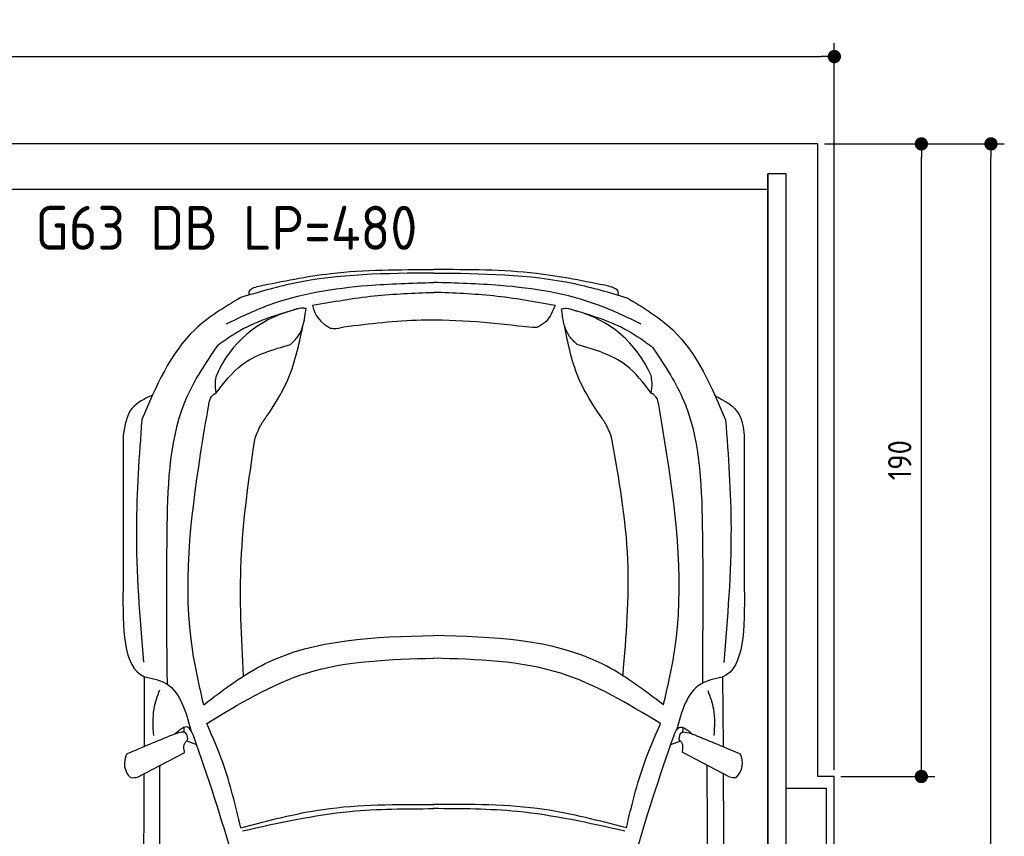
# Model space of a CAD drawing. Header units: millimetres. Extents: x -20 to 5711, y -1152 to 5573.
# Tile 4 of 4: x 2753 to 5711, y 3120 to 5573. Entities that reach past the tile are written whole.
import ezdxf

# ---------------------------------------------------------------- set-up
doc = ezdxf.new("R2010")
doc.units = ezdxf.units.MM
for name, color, linetype in [('4', 3, 'Continuous'), ('5', 3, 'Continuous'), ('Car', 10, 'Continuous')]:
    doc.layers.add(name, color=color, linetype=linetype)
doc.styles.get("Standard").update_dxf_attribs({"font": 'ISOCP.SHX'})
doc.dimstyles.new('GEN-ISO', dxfattribs={"dimscale": 20, "dimtxt": 3.5, "dimasz": 2, "dimexe": 2, "dimexo": 1, "dimgap": 1.5, "dimtad": 1, "dimdec": 1, "dimdsep": 46, "dimtxsty": 'STANDARD', "dimblk": 'PUNKT', "dimcen": 2, "dimclrd": 256, "dimclre": 256, "dimclrt": 2, "dimadec": 0, "dimazin": 0, "dimtp": 0.1, "dimtm": 0.1, "dimtfac": 0.71, "dimtdec": 1, "dimtmove": 2, "dimatfit": 3, "dimldrblk": 'PUNKT', "dimfxl": 1, "dimtolj": 1, "dimarcsym": 0})

# ---------------------------------------------------------------- blocks, each defined once
blk = doc.blocks.new('PUNKT')
at = {"layer": '4', "color": 0, "linetype": 'ByBlock'}
blk.add_line((-0.5, 0), (-1, 0), dxfattribs=at)
at = {"layer": '4', "color": 0, "linetype": 'ByBlock', "const_width": 0.5}
blk.add_lwpolyline([(-0.25, 0, 1), (0.25, 0, 1)], format="xyb", close=True, dxfattribs=at)
blk = doc.blocks.new('*D6')
at = {"layer": '5', "lineweight": -2}
for p, q in [((0, 3320), (0, 5502.1)), ((5200, 3320), (5200, 5502.1)), ((40, 5462.1), (5160, 5462.1))]:
    blk.add_line(p, q, dxfattribs=at)
at = {"layer": 'DEFPOINTS', "color": 0}
for p in [(5200, 5462.1), (0, 3300), (5200, 3300)]:
    blk.add_point(p, dxfattribs=at)
at = {"layer": '5', "lineweight": -2, "xscale": 40, "yscale": 40, "zscale": 40, "rotation": 180}
blk.add_blockref('PUNKT', (0, 5462.1), dxfattribs=at)
at = {"layer": '5', "lineweight": -2, "xscale": 40, "yscale": 40, "zscale": 40}
blk.add_blockref('PUNKT', (5200, 5462.1), dxfattribs=at)
at = {"layer": '5', "color": 2, "insert": (2600, 5527.1), "char_height": 70, "attachment_point": 5}
blk.add_mtext('520', dxfattribs=at)
blk = doc.blocks.new('*D3')
at = {"layer": '5', "lineweight": -2}
for p, q in [((5220, 5200), (5710.6, 5200)), ((5670.6, 40), (5670.6, 5160)), ((5170, 0), (5710.6, 0))]:
    blk.add_line(p, q, dxfattribs=at)
at = {"layer": 'DEFPOINTS', "color": 0}
for p in [(5200, 5200), (5670.6, 5200), (5150, 0)]:
    blk.add_point(p, dxfattribs=at)
at = {"layer": '5', "lineweight": -2, "xscale": 40, "yscale": 40, "zscale": 40}
for p, rotation in [((5670.6, 5200), 90), ((5670.6, 0), 270)]:
    blk.add_blockref('PUNKT', p, dxfattribs=dict(at, rotation=rotation))
at = {"layer": '5', "color": 2, "insert": (5605.6, 2600), "char_height": 70, "attachment_point": 5, "rotation": 90}
blk.add_mtext('\\A1;520', dxfattribs=at)
blk = doc.blocks.new('*D4')
at = {"layer": '5', "lineweight": -2}
for p, q in [((5170, 5200), (5501.5, 5200)), ((5461.5, 3340), (5461.5, 5160)), ((5220, 3300), (5501.5, 3300))]:
    blk.add_line(p, q, dxfattribs=at)
at = {"layer": 'DEFPOINTS', "color": 0}
for p in [(5150, 5200), (5461.5, 5200), (5200, 3300)]:
    blk.add_point(p, dxfattribs=at)
at = {"layer": '5', "lineweight": -2, "xscale": 40, "yscale": 40, "zscale": 40}
for p, rotation in [((5461.5, 5200), 90), ((5461.5, 3300), 270)]:
    blk.add_blockref('PUNKT', p, dxfattribs=dict(at, rotation=rotation))
at = {"layer": '5', "color": 2, "insert": (5396.5, 4250), "char_height": 70, "attachment_point": 5, "rotation": 90}
blk.add_mtext('190', dxfattribs=at)

msp = doc.modelspace()

# ---------------------------------------------------------------- linework, layer by layer
msp.add_line((5000, 5063.5), (200, 5063.5))
msp.add_lwpolyline([(5200, 3300), (5150, 3300), (5150, 5200), (50, 5200), (50, 3300), (0, 3300), (0, 1400), (50, 1400), (50, 0), (5150, 0), (5150, 1400), (5200, 1400)], close=True)
for points in [[(200, 30), (5000, 30), (5000, 5110)], [(5055, 5110), (5000, 5110), (5000, 30), (5027.5, 30)], [(5055, 250), (5055, 5110)], [(5055, 3265), (5175, 3265), (5175, 1465), (5055, 1465)]]:
    msp.add_lwpolyline(points)
at = {"layer": 'Car'}
for p, q in [((3194.96, 3618.82), (3195.93, 3576.75)), ((4803.66, 3616.33), (4804.05, 3580.33)), ((3127.61, 3392.22), (3127.77, 3599.66)), ((4866.84, 3390.7), (4864.87, 3598.92)), ((3247.4, 3432.74), (3246.98, 3447.52)), ((4745.01, 3432.11), (4745.71, 3447.13)), ((3254.63, 3407.23), (3283.54, 3396.19)), ((4737.85, 3406.6), (4707.89, 3395.19)), ((4884.57, 3298.75), (4744.59, 3371.91)), ((3106.89, 3298.28), (3246.86, 3371.43))]:
    msp.add_line(p, q, dxfattribs=at)
for centre, radius, start, end in [((3725.59, 4733.66), 94.99, 191.22317, 245.90253), ((3655.6, 4370.54), 339.38, 104.39541, 156.68545), ((4337.7, 4370.25), 339.38, 23.26593, 75.55597), ((-2563.21, 1344.26), 6197.21, 15.945352, 19.596216), ((10553.94, 1338.7), 6197.21, 160.355167, 164.006031), ((3125.84, 3339.49), 58.46, 150.8177, 226.89798), ((4865.62, 3339.97), 58.46, 313.10202, 29.1823), ((3092.44, 3352.05), 55.62, 263.23473, 285.08957), ((4899.01, 3352.52), 55.62, 254.91043, 276.76527)]:
    msp.add_arc(centre, radius, start, end, dxfattribs=at)
for points, knots in [([(3470.83, 4772.95), (3542.95, 4787.63), (3716.16, 4822.89), (3893.13, 4822.51), (3996.41, 4822.29)], [0, 0, 0, 0, 220.2894534, 529.0699843, 529.0699843, 529.0699843, 529.0699843]), ([(4522.8, 4772.5), (4450.7, 4787.25), (4277.52, 4822.65), (4100.55, 4822.42), (3997.27, 4822.29)], [0, 0, 0, 0, 220.2894534, 529.0699843, 529.0699843, 529.0699843, 529.0699843]), ([(3996.62, 4812.14), (3854.27, 4810.97), (3657.1, 4809.35), (3469.01, 4754.02), (3416.71, 4738.63)], [0, 0, 0, 0, 423.4928418, 586.5833763, 586.5833763, 586.5833763, 586.5833763]), ([(3997.05, 4812.14), (4139.4, 4810.85), (4336.57, 4809.07), (4524.61, 4753.57), (4576.89, 4738.14)], [0, 0, 0, 0, 423.4928418, 586.5833763, 586.5833763, 586.5833763, 586.5833763]), ([(3373.99, 4659.56), (3416.14, 4679.8), (3549.19, 4743.69), (3763.99, 4777.18), (3930.54, 4781.94), (3996.72, 4783.84)], [0, 0, 0, 0, 139.9486404, 441.7007564, 640.6521216, 640.6521216, 640.6521216, 640.6521216]), ([(3442.63, 4746.24), (3442.33, 4749.55), (3440.99, 4764.47), (3457.77, 4769.24), (3470.83, 4772.95)], [0, 0, 0, 0, 9.4355672, 42.5072931, 42.5072931, 42.5072931, 42.5072931]), ([(4619.55, 4659.03), (4577.42, 4679.31), (4444.42, 4743.31), (4229.65, 4776.98), (4063.1, 4781.89), (3996.93, 4783.84)], [0, 0, 0, 0, 139.9486404, 441.7007564, 640.6521216, 640.6521216, 640.6521216, 640.6521216]), ([(4550.98, 4745.77), (4551.28, 4749.08), (4552.64, 4764), (4535.86, 4768.78), (4522.8, 4772.5)], [0, 0, 0, 0, 9.4355672, 42.5072931, 42.5072931, 42.5072931, 42.5072931]), ([(3416.71, 4738.63), (3367.74, 4709.19), (3227.58, 4624.9), (3162.26, 4471.52), (3119.77, 4371.73)], [0, 0, 0, 0, 168.365537, 481.9023638, 481.9023638, 481.9023638, 481.9023638]), ([(3632.42, 4715.18), (3694.05, 4726.09), (3814.6, 4747.44), (3936.94, 4751.85), (3996.72, 4754.01)], [0, 0, 0, 0, 187.5262556, 366.7655398, 366.7655398, 366.7655398, 366.7655398]), ([(4361.17, 4714.87), (4299.54, 4725.83), (4179.01, 4747.28), (4056.68, 4751.8), (3996.9, 4754.01)], [0, 0, 0, 0, 187.5262556, 366.7655398, 366.7655398, 366.7655398, 366.7655398]), ([(4576.89, 4738.14), (4625.84, 4708.65), (4765.93, 4624.25), (4831.12, 4470.82), (4873.53, 4370.99)], [0, 0, 0, 0, 168.365537, 481.9023638, 481.9023638, 481.9023638, 481.9023638]), ([(3590.89, 4705.55), (3530.56, 4687.8), (3442.84, 4661.99), (3368.86, 4609.32), (3345.76, 4592.87)], [0, 0, 0, 0, 186.5227216, 271.2276863, 271.2276863, 271.2276863, 271.2276863]), ([(3566.14, 4597.49), (3574.34, 4605.31), (3603.81, 4633.42), (3609.16, 4675.18), (3613.03, 4705.32)], [0, 0, 0, 0, 33.4316052, 120.1693208, 120.1693208, 120.1693208, 120.1693208]), ([(3613.03, 4705.32), (3608.31, 4705.97), (3594.04, 4707.95), (3580.38, 4702.75), (3571.22, 4699.26)], [0, 0, 0, 0, 14.1183333, 42.7794359, 42.7794359, 42.7794359, 42.7794359]), ([(4361.17, 4714.87), (4354.07, 4697.1), (4343.44, 4670.49), (4319.65, 4655.65), (4311.74, 4650.72)], [0, 0, 0, 0, 55.1960491, 82.6743953, 82.6743953, 82.6743953, 82.6743953]), ([(4380.55, 4704.99), (4385.27, 4705.64), (4399.54, 4707.61), (4413.2, 4702.4), (4422.35, 4698.9)], [0, 0, 0, 0, 14.1183333, 42.7794359, 42.7794359, 42.7794359, 42.7794359]), ([(4427.35, 4597.13), (4419.16, 4604.96), (4389.71, 4633.09), (4384.39, 4674.85), (4380.55, 4704.99)], [0, 0, 0, 0, 33.4316052, 120.1693208, 120.1693208, 120.1693208, 120.1693208]), ([(4406.39, 4704.33), (4466.72, 4686.59), (4554.44, 4660.78), (4628.41, 4608.11), (4651.52, 4591.66)], [0, 0, 0, 0, 186.5227216, 271.2276863, 271.2276863, 271.2276863, 271.2276863]), ([(3726.66, 4650.79), (3804.12, 4660.16), (3992.61, 4682.97), (4181.58, 4661.74), (4292.89, 4649.23)], [0, 0, 0, 0, 233.3943149, 567.891299, 567.891299, 567.891299, 567.891299]), ([(3494.64, 4380.93), (3516.7, 4414.66), (3570.85, 4497.46), (3591.21, 4594.71), (3603.28, 4652.34)], [0, 0, 0, 0, 120.0031783, 294.5713116, 294.5713116, 294.5713116, 294.5713116]), ([(3686.81, 4646.95), (3689.5, 4646.47), (3702.8, 4644.09), (3716.07, 4647.82), (3726.66, 4650.79)], [0, 0, 0, 0, 8.1607931, 40.3357332, 40.3357332, 40.3357332, 40.3357332]), ([(4311.74, 4650.72), (4309.8, 4649.93), (4303.8, 4647.51), (4297.29, 4648.54), (4292.89, 4649.23)], [0, 0, 0, 0, 6.2040973, 19.1847556, 19.1847556, 19.1847556, 19.1847556]), ([(4496.27, 4384.14), (4474.14, 4417.85), (4419.88, 4500.5), (4400.61, 4597.93), (4389.2, 4655.63)], [0, 0, 0, 0, 120.0031783, 294.2157687, 294.2157687, 294.2157687, 294.2157687]), ([(3345.76, 4592.87), (3312.37, 4543.42), (3205.16, 4384.64), (3191.61, 4035.48), (3193.8, 3762.53), (3194.96, 3618.82)], [0, 0, 0, 0, 177.0434798, 568.3902132, 1003.585748, 1003.585748, 1003.585748, 1003.585748]), ([(3343.35, 4452.09), (3366.87, 4482.91), (3423.21, 4556.75), (3513.52, 4582.49), (3566.14, 4597.49)], [0, 0, 0, 0, 113.6549716, 272.306786, 272.306786, 272.306786, 272.306786]), ([(4650.02, 4451.53), (4626.52, 4482.37), (4570.24, 4556.26), (4479.95, 4582.08), (4427.35, 4597.13)], [0, 0, 0, 0, 113.6549716, 272.306786, 272.306786, 272.306786, 272.306786]), ([(4652.86, 4590.39), (4686.26, 4540.93), (4793.47, 4382.16), (4807.02, 4032.99), (4804.82, 3760.05), (4803.66, 3616.33)], [0, 0, 0, 0, 177.0434798, 568.3902132, 1003.585748, 1003.585748, 1003.585748, 1003.585748]), ([(3343.35, 4452.09), (3341.83, 4462.88), (3339.33, 4480.56), (3342.64, 4498.04), (3343.93, 4504.86)], [0, 0, 0, 0, 32.3883593, 53.0782664, 53.0782664, 53.0782664, 53.0782664]), ([(4650.02, 4451.53), (4651.55, 4462.32), (4654.05, 4480.01), (4650.76, 4497.49), (4649.48, 4504.3)], [0, 0, 0, 0, 32.3883593, 53.0782664, 53.0782664, 53.0782664, 53.0782664]), ([(3151.8, 4445.38), (3128.13, 4434.33), (3077.49, 4410.7), (3068.57, 4354.99), (3063.82, 4325.32)], [0, 0, 0, 0, 73.7718993, 157.8289351, 157.8289351, 157.8289351, 157.8289351]), ([(3320.87, 4417.36), (3322.49, 4426.06), (3325.27, 4441.02), (3338.02, 4448.82), (3343.35, 4452.09)], [0, 0, 0, 0, 25.0784399, 43.1020179, 43.1020179, 43.1020179, 43.1020179]), ([(4672.46, 4416.78), (4670.85, 4425.49), (4668.08, 4440.45), (4655.34, 4448.26), (4650.02, 4451.53)], [0, 0, 0, 0, 25.0784399, 43.1020179, 43.1020179, 43.1020179, 43.1020179]), ([(4840.76, 4444.53), (4869.94, 4428.88), (4919.82, 4402.13), (4926.61, 4347.29), (4929.43, 4324.53)], [0, 0, 0, 0, 92.1890334, 157.5803825, 157.5803825, 157.5803825, 157.5803825]), ([(3305.74, 3515.74), (3293.41, 3568.87), (3236.28, 3814.95), (3271.58, 4123.55), (3312.55, 4367.74), (3320.87, 4417.36)], [0, 0, 0, 0, 163.2605713, 756.2228172, 907.4390255, 907.4390255, 907.4390255, 907.4390255]), ([(4686.83, 3515.16), (4699.21, 3568.27), (4756.55, 3814.31), (4721.5, 4122.94), (4680.74, 4367.16), (4672.46, 4416.78)], [0, 0, 0, 0, 163.2605713, 756.2228172, 907.4390255, 907.4390255, 907.4390255, 907.4390255]), ([(3458.87, 4310.97), (3463.85, 4325.52), (3472.45, 4350.61), (3488.08, 4371.96), (3494.64, 4380.93)], [0, 0, 0, 0, 45.7898489, 78.965923, 78.965923, 78.965923, 78.965923]), ([(4532.04, 4314.18), (4527.06, 4328.73), (4518.46, 4353.82), (4502.83, 4375.17), (4496.27, 4384.14)], [0, 0, 0, 0, 45.7898489, 78.965923, 78.965923, 78.965923, 78.965923]), ([(3119.77, 4371.73), (3111.82, 4263.28), (3094.01, 4020.41), (3113.67, 3777.58), (3124.56, 3643.18)], [0, 0, 0, 0, 325.7557226, 729.5213164, 729.5213164, 729.5213164, 729.5213164]), ([(4873.53, 4370.99), (4881.39, 4262.53), (4898.99, 4019.64), (4879.12, 3776.83), (4868.12, 3642.44)], [0, 0, 0, 0, 325.7557226, 729.5213164, 729.5213164, 729.5213164, 729.5213164]), ([(3425.52, 3601.79), (3419.35, 3717.27), (3406.67, 3954.74), (3441.16, 4190.08), (3458.87, 4310.97)], [0, 0, 0, 0, 346.0264285, 711.5314729, 711.5314729, 711.5314729, 711.5314729]), ([(4565.39, 3605), (4575.01, 3720.53), (4594.81, 3958.3), (4553.36, 4193.34), (4532.04, 4314.18)], [0, 0, 0, 0, 346.2479994, 712.6055914, 712.6055914, 712.6055914, 712.6055914]), ([(3305.74, 3515.74), (3365.58, 3561.15), (3563.83, 3711.61), (3818.84, 3718.86), (3996.89, 3723.92)], [0, 0, 0, 0, 221.9805368, 735.5404903, 735.5404903, 735.5404903, 735.5404903]), ([(4686.83, 3515.16), (4627.03, 3560.62), (4428.9, 3711.24), (4173.9, 3718.71), (3995.86, 3723.92)], [0, 0, 0, 0, 221.9805368, 735.5404903, 735.5404903, 735.5404903, 735.5404903]), ([(3314.7, 3459.32), (3411.99, 3518.38), (3620.91, 3645.22), (3865.96, 3651.8), (3996.9, 3655.32)], [0, 0, 0, 0, 335.6578726, 720.7665859, 720.7665859, 720.7665859, 720.7665859]), ([(4677.82, 3458.74), (4580.58, 3517.89), (4371.77, 3644.9), (4126.72, 3651.69), (3995.79, 3655.32)], [0, 0, 0, 0, 335.6578726, 720.7665859, 720.7665859, 720.7665859, 720.7665859]), ([(3127.77, 3599.66), (3128, 3599.59), (3128.61, 3599.41), (3129.24, 3599.39), (3129.64, 3599.38)], [0, 0, 0, 0, 0.7157941, 1.8958435, 1.8958435, 1.8958435, 1.8958435]), ([(3129.64, 3599.38), (3152.7, 3594.2), (3229.11, 3577.04), (3251.43, 3496.06), (3267.01, 3439.52)], [0, 0, 0, 0, 67.7242349, 224.3316277, 224.3316277, 224.3316277, 224.3316277]), ([(4863, 3598.64), (4839.93, 3593.48), (4763.51, 3576.39), (4741.13, 3495.42), (4725.5, 3438.9)], [0, 0, 0, 0, 67.7242349, 224.3316277, 224.3316277, 224.3316277, 224.3316277]), ([(4864.87, 3598.92), (4864.64, 3598.86), (4864.03, 3598.68), (4863.4, 3598.65), (4863, 3598.64)], [0, 0, 0, 0, 0.7157941, 1.8958435, 1.8958435, 1.8958435, 1.8958435]), ([(3172.85, 3559.27), (3166, 3540.6), (3149.96, 3496.87), (3152.76, 3450.18), (3154.37, 3423.42)], [0, 0, 0, 0, 59.065939, 138.3898169, 138.3898169, 138.3898169, 138.3898169]), ([(4819.76, 3558.57), (4826.59, 3539.9), (4842.59, 3496.15), (4839.75, 3449.47), (4838.12, 3422.71)], [0, 0, 0, 0, 59.065939, 138.3898169, 138.3898169, 138.3898169, 138.3898169]), ([(3257.5, 3413.11), (3256.49, 3419.78), (3253.11, 3442.2), (3224, 3428.96), (3210.85, 3424.42)], [0, 0, 0, 0, 17.6737612, 59.3906544, 59.3906544, 59.3906544, 59.3906544]), ([(3275.05, 3422.74), (3270.17, 3433.86), (3258.21, 3461.18), (3233.78, 3440.02), (3219.3, 3427.48)], [0, 0, 0, 0, 30.3325988, 74.4848098, 74.4848098, 74.4848098, 74.4848098]), ([(3416.98, 3145.9), (3401.3, 3212), (3375.82, 3319.41), (3331.68, 3420.45), (3314.7, 3459.32)], [0, 0, 0, 0, 203.2133467, 330.2395326, 330.2395326, 330.2395326, 330.2395326]), ([(4575.27, 3145.41), (4591.01, 3211.5), (4616.59, 3318.89), (4660.81, 3419.89), (4677.82, 3458.74)], [0, 0, 0, 0, 203.2133467, 330.2395326, 330.2395326, 330.2395326, 330.2395326]), ([(4717.44, 3422.13), (4722.33, 3433.18), (4734.57, 3460.84), (4759.64, 3439.41), (4774.7, 3426.54)], [0, 0, 0, 0, 30.3325988, 75.9562062, 75.9562062, 75.9562062, 75.9562062]), ([(4733.95, 3413.58), (4734.96, 3420.25), (4738.34, 3442.68), (4767.46, 3429.44), (4780.6, 3424.9)], [0, 0, 0, 0, 17.6737612, 59.3906544, 59.3906544, 59.3906544, 59.3906544]), ([(3246.07, 3383.6), (3246.11, 3388.75), (3246.19, 3397.21), (3251.52, 3403.62), (3253.61, 3406.13)], [0, 0, 0, 0, 14.8396852, 24.3889735, 24.3889735, 24.3889735, 24.3889735]), ([(3253.61, 3406.13), (3255.06, 3407.37), (3257.3, 3409.27), (3257.45, 3412.11), (3257.5, 3413.11)], [0, 0, 0, 0, 5.3936357, 8.285754, 8.285754, 8.285754, 8.285754]), ([(4737.85, 3406.6), (4736.39, 3407.84), (4734.15, 3409.75), (4734.01, 3412.59), (4733.95, 3413.58)], [0, 0, 0, 0, 5.3936357, 8.285754, 8.285754, 8.285754, 8.285754]), ([(4745.39, 3384.07), (4745.34, 3389.22), (4745.26, 3397.69), (4739.93, 3404.09), (4737.85, 3406.6)], [0, 0, 0, 0, 14.8396852, 24.3889735, 24.3889735, 24.3889735, 24.3889735]), ([(3246.86, 3371.43), (3247.34, 3372.88), (3248.68, 3376.95), (3245.77, 3380.94), (3246.07, 3383.6)], [0, 0, 0, 0, 4.4179874, 12.4309043, 12.4309043, 12.4309043, 12.4309043]), ([(4744.59, 3371.91), (4744.12, 3373.35), (4742.78, 3377.42), (4745.68, 3381.41), (4745.39, 3384.07)], [0, 0, 0, 0, 4.4179874, 12.4309043, 12.4309043, 12.4309043, 12.4309043]), ([(3275, 762.89), (3253.69, 979.17), (3169.7, 1831.28), (3172.18, 2688.23), (3174.03, 3327.67)], [0, 0, 0, 0, 651.7606985, 2567.8765597, 2567.8765597, 2567.8765597, 2567.8765597]), ([(4715.23, 762.28), (4736.73, 978.54), (4821.44, 1830.57), (4819.69, 2687.53), (4818.38, 3326.98)], [0, 0, 0, 0, 651.7606985, 2567.8765597, 2567.8765597, 2567.8765597, 2567.8765597]), ([(3126.18, 3308.36), (3124.38, 2963.64), (3122.04, 2396.04), (3124.35, 1828.46), (3125.57, 1612.67)], [30.2317921, 30.2317921, 30.2317921, 30.2317921, 135.7738464, 200.5104278, 200.5104278, 200.5104278, 200.5104278]), ([(4866.21, 3308.35), (4867.74, 2958.66), (4869.56, 2393.18), (4866.79, 1827.72), (4865.39, 1611.93)], [30.8675023, 30.8675023, 30.8675023, 30.8675023, 135.7738464, 200.5104278, 200.5104278, 200.5104278, 200.5104278]), ([(3416.98, 3145.9), (3498.92, 3167.51), (3688.7, 3217.55), (3885.27, 3216.36), (3996.97, 3215.69)], [0, 0, 0, 0, 253.1812978, 586.4098038, 586.4098038, 586.4098038, 586.4098038]), ([(3422.04, 3136.73), (3529.14, 3160.61), (3718.66, 3202.86), (3912.63, 3203.3), (3996.97, 3203.49)], [0, 0, 0, 0, 327.9588467, 580.2944516, 580.2944516, 580.2944516, 580.2944516]), ([(4570.21, 3136.24), (4463.12, 3160.21), (4273.65, 3202.63), (4079.68, 3203.23), (3995.33, 3203.49)], [0, 0, 0, 0, 327.9588467, 580.2944516, 580.2944516, 580.2944516, 580.2944516]), ([(4575.27, 3145.41), (4493.36, 3167.09), (4303.62, 3217.29), (4107.05, 3216.27), (3995.35, 3215.69)], [0, 0, 0, 0, 253.1812978, 586.4098038, 586.4098038, 586.4098038, 586.4098038])]:
    msp.add_open_spline(points, degree=3, knots=knots, dxfattribs=at)
for points in [[(3063.82, 4325.32), (3063.63, 4172.05), (3063.44, 4018.79), (3063.24, 3865.52)], [(4929.43, 4324.53), (4929.5, 4171.26), (4929.56, 4017.99), (4929.62, 3864.72)], [(3063.24, 3865.52), (3062.51, 3746.65), (3061.77, 3627.78), (3127.77, 3599.66)], [(4929.62, 3864.72), (4930.26, 3745.86), (4930.89, 3626.99), (4864.87, 3598.92)], [(3210.85, 3424.42), (3165.5, 3405.61), (3120.15, 3386.81), (3074.8, 3368)], [(4780.6, 3424.9), (4825.95, 3406.09), (4871.3, 3387.28), (4916.65, 3368.47)], [(3174.03, 3327.67), (3174.48, 3329.87), (3174.94, 3332.08), (3175.36, 3334.06)], [(4818.38, 3326.98), (4817.93, 3329.18), (4817.47, 3331.38), (4817.01, 3333.58)]]:
    msp.add_open_spline(points, degree=3, dxfattribs=at)

# ---------------------------------------------------------------- texts
msp.add_text('G63 DB LP=480', height=132).set_placement((2799.77, 4881.86))

# ---------------------------------------------------------------- dimensions: what is measured, and where the dimension line sits
at = {"layer": '5'}
dim = msp.add_linear_dim(base=(5200, 5462.06), p1=(0, 3300), p2=(5200, 3300), dimstyle='GEN-ISO', override={"dimlfac": 0.1, "dimtolj": 0}, dxfattribs=at)
dim.commit()
dim.dimension.update_dxf_attribs({"geometry": '*D6', "text_midpoint": (2600, 5527.06)})
for base, p1, p2, angle, override, picture, middle in [((5670.6, 5200), (5150, 0), (5200, 5200), 270, {"dimlfac": 0.1}, '*D3', (5605.6, 2600)), ((5461.5, 5200), (5200, 3300), (5150, 5200), 90, {"dimscale": 20, "dimlfac": 0.1, "dimtolj": 0}, '*D4', (5396.5, 4250))]:
    dim = msp.add_linear_dim(base=base, p1=p1, p2=p2, angle=angle, dimstyle='GEN-ISO', override=override, dxfattribs=at)
    dim.commit()
    dim.dimension.update_dxf_attribs({"geometry": picture, "text_midpoint": middle})

doc.saveas('drawing.dxf')
